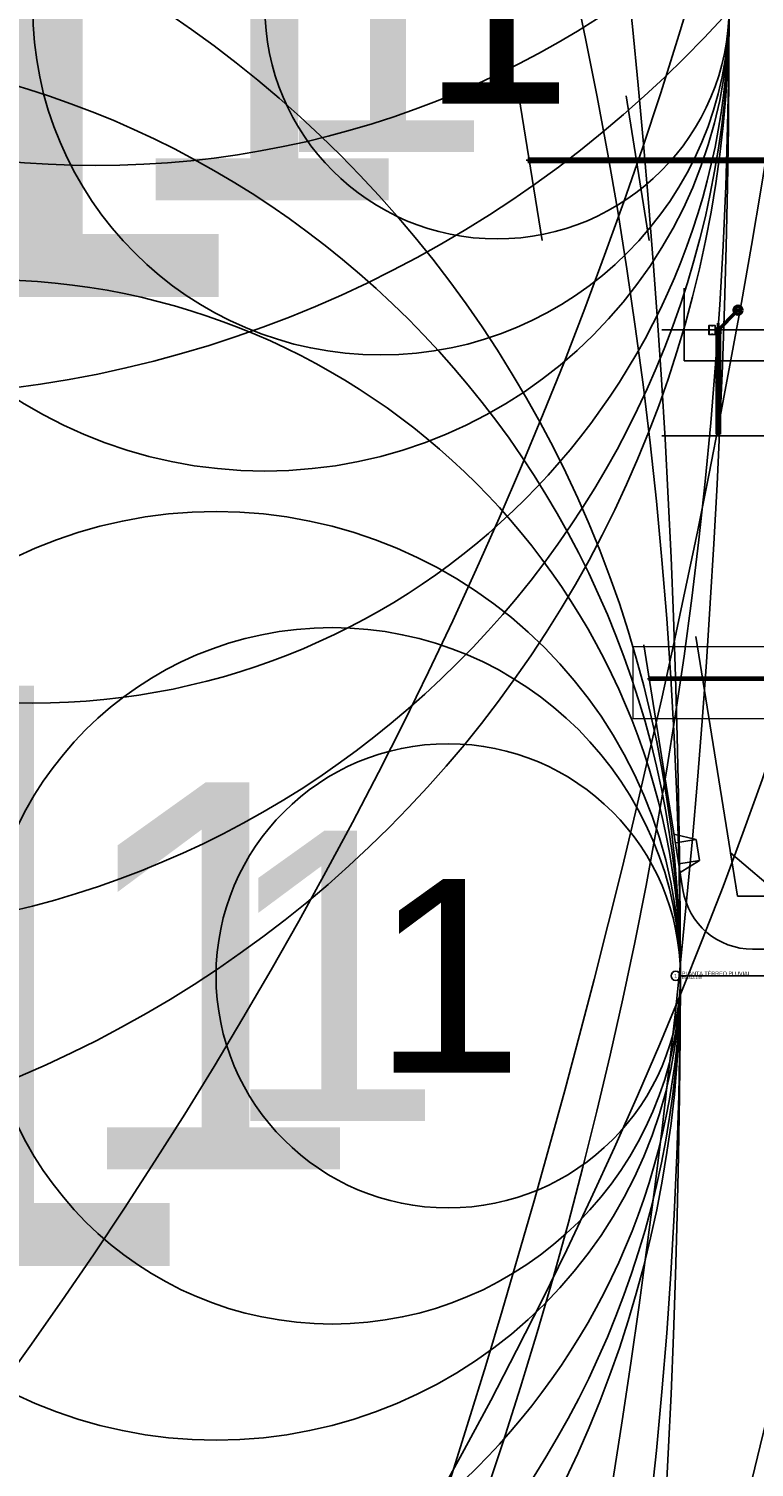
# Model space of a CAD drawing. Header units: millimetres. Extents: x -76 to 50459, y -22305 to 4164.
# Tile 6 of 85: x 2240 to 2334, y 2295 to 2481. Entities that reach past the tile are written whole.
import ezdxf
from ezdxf.enums import TextEntityAlignment as Align

# ---------------------------------------------------------------- set-up
doc = ezdxf.new("R2010")
doc.units = ezdxf.units.MM
for name, color, linetype, lineweight in [('AP-Condutos', 4, 'Continuous', 40), ('AP-Indicação coluna', 5, 'Continuous', 50), ('AP-Textos conduto', 7, 'Continuous', 25), ('DI-Detalhes', 1, 'Continuous', 13), ('Simbolos', 5, 'Continuous', 50), ('Simbolos_int', 2, 'Continuous', 20)]:
    doc.layers.add(name, color=color, linetype=linetype, lineweight=lineweight)
for name, color, linetype in [('AP-Conexões', 9, 'Continuous'), ('AP-Sentido conduto', 9, 'Continuous'), ('TEXTO', 7, 'Continuous'), ('TEXTO @ 0.1 (1)', 7, 'Continuous'), ('TEXTO @ 10 (1)', 7, 'Continuous'), ('TEXTO @ 10 (2)', 7, 'Continuous'), ('TEXTO @ 100', 7, 'Continuous'), ('TEXTO @ 15', 7, 'Continuous'), ('TEXTO @ 20 (1)', 7, 'Continuous'), ('TEXTO @ 200', 7, 'Continuous'), ('TEXTO @ 25', 7, 'Continuous'), ('TEXTO @ 5', 7, 'Continuous'), ('TEXTO @ 7.5', 7, 'Continuous')]:
    doc.layers.add(name, color=color, linetype=linetype)
doc.styles.add('3', font='arial.ttf', dxfattribs={"height": 3})
doc.styles.add('5', font='arial.ttf', dxfattribs={"height": 5})
doc.styles.add('Arial', font='arial.ttf')

# ---------------------------------------------------------------- blocks, each defined once
blk = doc.blocks.new('SIMBOLO NOMENCLATURA')
at = {"linetype": 'Continuous'}
blk.add_line((0, 0), (250, 0), dxfattribs=at)
blk.add_circle((-30, 0), 30, dxfattribs=at)
blk = doc.blocks.new('*U146')
at = {"layer": 'TEXTO @ 0.1 (1)', "linetype": 'Continuous', "xscale": 0.02, "yscale": 0.02, "zscale": 0.02}
blk.add_blockref('SIMBOLO NOMENCLATURA', (2324.24, 2358.46), dxfattribs=at)
at = {"layer": 'TEXTO @ 10 (1)', "linetype": 'Continuous', "xscale": 2, "yscale": 2, "zscale": 2}
blk.add_blockref('SIMBOLO NOMENCLATURA', (2324.24, 2358.46), dxfattribs=at)
at = {"layer": 'TEXTO @ 10 (2)', "linetype": 'Continuous', "xscale": 2, "yscale": 2, "zscale": 2}
blk.add_blockref('SIMBOLO NOMENCLATURA', (2324.24, 2358.46), dxfattribs=at)
at = {"layer": 'TEXTO @ 100', "linetype": 'Continuous', "xscale": 20, "yscale": 20, "zscale": 20}
blk.add_blockref('SIMBOLO NOMENCLATURA', (2324.24, 2358.46), dxfattribs=at)
at = {"layer": 'TEXTO @ 15', "linetype": 'Continuous', "xscale": 3, "yscale": 3, "zscale": 3}
blk.add_blockref('SIMBOLO NOMENCLATURA', (2324.24, 2358.46), dxfattribs=at)
at = {"layer": 'TEXTO @ 20 (1)', "linetype": 'Continuous', "xscale": 4, "yscale": 4, "zscale": 4}
blk.add_blockref('SIMBOLO NOMENCLATURA', (2324.24, 2358.46), dxfattribs=at)
at = {"layer": 'TEXTO @ 200', "linetype": 'Continuous', "xscale": 40, "yscale": 40, "zscale": 40}
blk.add_blockref('SIMBOLO NOMENCLATURA', (2324.24, 2358.46), dxfattribs=at)
at = {"layer": 'TEXTO @ 25', "linetype": 'Continuous', "xscale": 5, "yscale": 5, "zscale": 5}
blk.add_blockref('SIMBOLO NOMENCLATURA', (2324.24, 2358.46), dxfattribs=at)
at = {"layer": 'TEXTO @ 5', "linetype": 'Continuous'}
blk.add_blockref('SIMBOLO NOMENCLATURA', (2324.24, 2358.46), dxfattribs=at)
at = {"layer": 'TEXTO @ 7.5', "linetype": 'Continuous', "xscale": 1.5, "yscale": 1.5, "zscale": 1.5}
blk.add_blockref('SIMBOLO NOMENCLATURA', (2324.24, 2358.46), dxfattribs=at)
blk = doc.blocks.new('*U147')
at = {"layer": 'TEXTO @ 0.1 (1)', "style": '5'}
blk.add_text('PLANTA TÉRREO PLUVIAL', height=0.5, dxfattribs=at).set_placement((2324.44, 2358.51))
blk = doc.blocks.new('*U148')
at = {"layer": 'TEXTO @ 0.1 (1)', "style": '3'}
blk.add_text('ESCALA 1:50', height=0.3, dxfattribs=at).set_placement((2324.44, 2358.06))
blk = doc.blocks.new('*U149')
at = {"layer": 'TEXTO @ 0.1 (1)', "style": '5'}
blk.add_text('1', height=0.5, dxfattribs=at).set_placement((2323.64, 2358.46), align=Align.MIDDLE_CENTER)
at = {"layer": 'TEXTO @ 10 (1)', "style": '5'}
blk.add_text('1', height=50, dxfattribs=at).set_placement((2264.24, 2358.46), align=Align.MIDDLE_CENTER)
at = {"layer": 'TEXTO @ 15', "style": '5'}
blk.add_text('1', height=75, dxfattribs=at).set_placement((2234.24, 2358.46), align=Align.MIDDLE_CENTER)
at = {"layer": 'TEXTO @ 5', "style": '5'}
blk.add_text('1', height=25, dxfattribs=at).set_placement((2294.24, 2358.46), align=Align.MIDDLE_CENTER)
at = {"layer": 'TEXTO @ 7.5', "style": '5'}
blk.add_text('1', height=37.5, dxfattribs=at).set_placement((2279.24, 2358.46), align=Align.MIDDLE_CENTER)
blk = doc.blocks.new('*U150')
at = {"layer": 'TEXTO @ 10 (1)', "linetype": 'Continuous', "xscale": 2, "yscale": 2, "zscale": 2}
blk.add_blockref('SIMBOLO NOMENCLATURA', (2330.55, 2483.7), dxfattribs=at)
at = {"layer": 'TEXTO @ 10 (2)', "linetype": 'Continuous', "xscale": 2, "yscale": 2, "zscale": 2}
blk.add_blockref('SIMBOLO NOMENCLATURA', (2330.55, 2483.7), dxfattribs=at)
at = {"layer": 'TEXTO @ 100', "linetype": 'Continuous', "xscale": 20, "yscale": 20, "zscale": 20}
blk.add_blockref('SIMBOLO NOMENCLATURA', (2330.55, 2483.7), dxfattribs=at)
at = {"layer": 'TEXTO @ 15', "linetype": 'Continuous', "xscale": 3, "yscale": 3, "zscale": 3}
blk.add_blockref('SIMBOLO NOMENCLATURA', (2330.55, 2483.7), dxfattribs=at)
at = {"layer": 'TEXTO @ 20 (1)', "linetype": 'Continuous', "xscale": 4, "yscale": 4, "zscale": 4}
blk.add_blockref('SIMBOLO NOMENCLATURA', (2330.55, 2483.7), dxfattribs=at)
at = {"layer": 'TEXTO @ 200', "linetype": 'Continuous', "xscale": 40, "yscale": 40, "zscale": 40}
blk.add_blockref('SIMBOLO NOMENCLATURA', (2330.55, 2483.7), dxfattribs=at)
at = {"layer": 'TEXTO @ 25', "linetype": 'Continuous', "xscale": 5, "yscale": 5, "zscale": 5}
blk.add_blockref('SIMBOLO NOMENCLATURA', (2330.55, 2483.7), dxfattribs=at)
at = {"layer": 'TEXTO @ 5', "linetype": 'Continuous'}
blk.add_blockref('SIMBOLO NOMENCLATURA', (2330.55, 2483.7), dxfattribs=at)
at = {"layer": 'TEXTO @ 7.5', "linetype": 'Continuous', "xscale": 1.5, "yscale": 1.5, "zscale": 1.5}
blk.add_blockref('SIMBOLO NOMENCLATURA', (2330.55, 2483.7), dxfattribs=at)
blk = doc.blocks.new('*U153')
at = {"layer": 'TEXTO @ 10 (1)', "style": '5'}
blk.add_text('1', height=50, dxfattribs=at).set_placement((2270.55, 2483.7), align=Align.MIDDLE_CENTER)
at = {"layer": 'TEXTO @ 15', "style": '5'}
blk.add_text('1', height=75, dxfattribs=at).set_placement((2240.55, 2483.7), align=Align.MIDDLE_CENTER)
at = {"layer": 'TEXTO @ 5', "style": '5'}
blk.add_text('1', height=25, dxfattribs=at).set_placement((2300.55, 2483.7), align=Align.MIDDLE_CENTER)
at = {"layer": 'TEXTO @ 7.5', "style": '5'}
blk.add_text('1', height=37.5, dxfattribs=at).set_placement((2285.55, 2483.7), align=Align.MIDDLE_CENTER)
blk = doc.blocks.new('*U154')
at = {"layer": 'TEXTO @ 100', "linetype": 'Continuous', "xscale": 20, "yscale": 20, "zscale": 20}
blk.add_blockref('SIMBOLO NOMENCLATURA', (2368.73, 2583.19), dxfattribs=at)
at = {"layer": 'TEXTO @ 20 (1)', "linetype": 'Continuous', "xscale": 4, "yscale": 4, "zscale": 4}
blk.add_blockref('SIMBOLO NOMENCLATURA', (2368.73, 2583.19), dxfattribs=at)
at = {"layer": 'TEXTO @ 200', "linetype": 'Continuous', "xscale": 40, "yscale": 40, "zscale": 40}
blk.add_blockref('SIMBOLO NOMENCLATURA', (2368.73, 2583.19), dxfattribs=at)
at = {"layer": 'TEXTO @ 25', "linetype": 'Continuous', "xscale": 5, "yscale": 5, "zscale": 5}
blk.add_blockref('SIMBOLO NOMENCLATURA', (2368.73, 2583.19), dxfattribs=at)
blk = doc.blocks.new('*U158')
at = {"layer": 'TEXTO @ 100', "linetype": 'Continuous', "xscale": 20, "yscale": 20, "zscale": 20}
blk.add_blockref('SIMBOLO NOMENCLATURA', (2350.87, 2657.88), dxfattribs=at)
at = {"layer": 'TEXTO @ 200', "linetype": 'Continuous', "xscale": 40, "yscale": 40, "zscale": 40}
blk.add_blockref('SIMBOLO NOMENCLATURA', (2350.87, 2657.88), dxfattribs=at)

msp = doc.modelspace()

# ---------------------------------------------------------------- hatches: boundary and pattern name
at = {"layer": 'AP-Condutos', "linetype": 'Continuous'}
msp.add_hatch(color=256, dxfattribs=at).paths.add_polyline_path([(2329.1387, 2442.83), (2329.0999, 2442.6851), (2329.1775, 2442.6851)])
at = {"layer": 'AP-Sentido conduto', "linetype": 'Continuous'}
for points in [[(2329.2776, 2463.8566), (2329.3742, 2463.8308), (2329.3742, 2463.8825)], [(2329.1387, 2434.8992), (2329.1646, 2434.9958), (2329.1128, 2434.9958)], [(2332.3854, 2396.8557), (2332.482, 2396.8298), (2332.482, 2396.8816)]]:
    msp.add_hatch(color=256, dxfattribs=at).paths.add_polyline_path(points)

# ---------------------------------------------------------------- linework, layer by layer
for p, q in [((2303.3863, 2472.1885), (2306.3766, 2453.4995)), ((2317.2216, 2472.1885), (2320.2119, 2453.4995)), ((2324.7387, 2447.3324), (2324.7387, 2437.93)), ((2321.8472, 2441.93), (2405.1863, 2441.93)), ((2324.7387, 2437.93), (2405.1863, 2437.93)), ((2321.8472, 2428.2684), (2405.1863, 2428.2684)), ((2326.2499, 2402.3184), (2331.6234, 2368.7338)), ((2319.5049, 2401.2392), (2324.5717, 2369.5718)), ((2326.2984, 2376.074), (2323.4205, 2376.7665)), ((2326.2984, 2376.074), (2323.6004, 2375.6423)), ((2326.2984, 2376.074), (2326.7301, 2373.376)), ((2330.7241, 2374.3546), (2337.3157, 2368.7338)), ((2331.6234, 2368.7338), (2330.7241, 2374.3546)), ((2326.7301, 2373.376), (2324.0321, 2372.9443)), ((2326.7301, 2373.376), (2324.2119, 2371.8201)), ((2331.6234, 2368.7338), (2337.3157, 2368.7338)), ((2333.565, 2361.903), (2397.4457, 2361.903))]:
    msp.add_line(p, q)
for points in [[(2328.3387, 2441.43), (2328.3387, 2441.33), (2327.9387, 2441.33), (2327.9387, 2442.53), (2328.3387, 2442.53), (2328.3387, 2442.43), (2328.3237, 2442.43), (2328.3237, 2442.515), (2327.9537, 2442.515), (2327.9537, 2441.345), (2328.3237, 2441.345), (2328.3237, 2441.43)], [(2328.3387, 2441.43), (2328.3387, 2441.33), (2328.7387, 2441.33), (2328.7387, 2442.53), (2328.3387, 2442.53), (2328.3387, 2442.43), (2328.3537, 2442.43), (2328.3537, 2442.515), (2328.7237, 2442.515), (2328.7237, 2441.345), (2328.3537, 2441.345), (2328.3537, 2441.43)]]:
    msp.add_lwpolyline(points, close=True)
msp.add_arc((2333.565, 2371.0107), 9.1077, 189.090277, 270)
at = {"layer": 'AP-Condutos'}
for p, q in [((2353.0351, 2464.0566), (2304.5197, 2464.0566)), ((2353.0351, 2463.6566), (2304.5197, 2463.6566)), ((2328.9387, 2441.498), (2328.9387, 2428.4684)), ((2329.3387, 2441.498), (2329.3387, 2428.4684)), ((2344.3641, 2396.9557), (2320.1064, 2396.9557)), ((2344.3641, 2396.7557), (2320.1064, 2396.7557))]:
    msp.add_line(p, q, dxfattribs=at)
for points in [[(2329.0387, 2441.7568), (2329.0666, 2441.7434), (2329.0963, 2441.7345), (2329.127, 2441.7303), (2329.158, 2441.7309), (2329.1886, 2441.7363), (2329.2179, 2441.7463), (2329.2453, 2441.7608), (2329.2702, 2441.7793), (2329.2919, 2441.8014), (2329.3099, 2441.8266), (2329.3238, 2441.8543), (2329.3333, 2441.8839), (2329.3381, 2441.9145), (2329.3381, 2441.9455), (2329.3333, 2441.9761), (2329.3238, 2442.0056), (2329.3099, 2442.0333), (2329.2919, 2442.0585), (2329.2702, 2442.0807), (2329.2453, 2442.0992), (2329.2179, 2442.1136), (2329.1886, 2442.1237), (2329.158, 2442.129), (2329.127, 2442.1296), (2329.0963, 2442.1255), (2329.0666, 2442.1166), (2329.0387, 2442.1032)], [(2329.1387, 2442.13), (2329.1387, 2442.83)]]:
    msp.add_lwpolyline(points, dxfattribs=at)
at = {"layer": 'AP-Conexões'}
for p, q in [((2304.3197, 2463.8566), (2304.5197, 2463.8566)), ((2304.5197, 2463.9566), (2304.5197, 2463.7566)), ((2329.0387, 2428.4684), (2329.2387, 2428.4684)), ((2329.1387, 2428.2684), (2329.1387, 2428.4684)), ((2320.0064, 2396.8557), (2320.1064, 2396.8557)), ((2320.1064, 2396.9057), (2320.1064, 2396.8057))]:
    msp.add_line(p, q, dxfattribs=at)
at = {"layer": 'AP-Indicação coluna'}
for p, q in [((2331.3417, 2444.133), (2329.2824, 2442.0737)), ((2331.194, 2444.4895), (2332.2024, 2444.4895))]:
    msp.add_line(p, q, dxfattribs=at)
msp.add_circle((2331.6982, 2444.4895), 0.5042, dxfattribs=at)
at = {"layer": 'AP-Sentido conduto'}
for points in [[(2329.6772, 2463.8566), (2329.2776, 2463.8566)], [(2329.1387, 2435.2992), (2329.1387, 2434.8992)], [(2332.7851, 2396.8557), (2332.3854, 2396.8557)]]:
    msp.add_lwpolyline(points, dxfattribs=at)
at = {"layer": 'DI-Detalhes'}
msp.add_lwpolyline([(2318.1651, 2401.0216), (2386.4319, 2401.0216), (2386.4319, 2391.6771), (2318.1651, 2391.6771), (2318.1651, 2401.0216)], dxfattribs=at)
at = {"layer": 'Simbolos'}
for p, q in [((2328.9081, 2441.5266), (2328.9081, 2441.5644)), ((2328.911, 2441.5227), (2328.9227, 2441.5196)), ((2328.9117, 2441.5684), (2328.922, 2441.5693)), ((2328.9257, 2441.6216), (2328.9267, 2441.6226)), ((2328.9257, 2441.5733), (2328.9257, 2441.6216)), ((2328.9257, 2441.498), (2328.9257, 2441.5157)), ((2329.3517, 2441.498), (2328.9257, 2441.498)), ((2328.9267, 2441.7016), (2328.9355, 2441.7104)), ((2328.9267, 2441.6226), (2328.9267, 2441.7016)), ((2328.9355, 2441.7104), (2328.9355, 2441.93)), ((2329.3419, 2441.7104), (2329.3419, 2441.93)), ((2329.3507, 2441.7016), (2329.3419, 2441.7104)), ((2329.3507, 2441.6226), (2329.3507, 2441.7016)), ((2329.3517, 2441.6216), (2329.3507, 2441.6226)), ((2329.3517, 2441.5733), (2329.3517, 2441.6216)), ((2329.3517, 2441.498), (2329.3517, 2441.5157)), ((2329.3663, 2441.5227), (2329.3546, 2441.5196)), ((2329.3656, 2441.5684), (2329.3553, 2441.5693)), ((2329.3693, 2441.5266), (2329.3693, 2441.5644))]:
    msp.add_line(p, q, dxfattribs=at)
for points in [[(2328.9117, 2441.5684), (2328.9111, 2441.5683), (2328.9105, 2441.5681), (2328.9099, 2441.5678), (2328.9094, 2441.5674), (2328.9089, 2441.5669), (2328.9086, 2441.5663), (2328.9083, 2441.5657), (2328.9081, 2441.5651), (2328.9081, 2441.5644)], [(2328.9081, 2441.5266), (2328.9081, 2441.526), (2328.9082, 2441.5255), (2328.9084, 2441.5249), (2328.9087, 2441.5244), (2328.9091, 2441.524), (2328.9095, 2441.5236), (2328.91, 2441.5232), (2328.9105, 2441.523), (2328.911, 2441.5228)], [(2328.922, 2441.5693), (2328.9227, 2441.5694), (2328.9233, 2441.5696), (2328.9239, 2441.57), (2328.9244, 2441.5704), (2328.9248, 2441.5709), (2328.9252, 2441.5714), (2328.9255, 2441.572), (2328.9256, 2441.5726), (2328.9257, 2441.5733)], [(2328.9257, 2441.5157), (2328.9256, 2441.5163), (2328.9255, 2441.5169), (2328.9253, 2441.5174), (2328.925, 2441.5179), (2328.9247, 2441.5184), (2328.9242, 2441.5188), (2328.9238, 2441.5191), (2328.9233, 2441.5194), (2328.9227, 2441.5196)], [(2329.3419, 2441.93), (2329.3388, 2441.9653), (2329.3296, 2441.9995), (2329.3146, 2442.0316), (2329.2943, 2442.0606), (2329.2693, 2442.0856), (2329.2403, 2442.106), (2329.2082, 2442.1209), (2329.174, 2442.1301), (2329.1387, 2442.1332), (2329.1034, 2442.1301), (2329.0692, 2442.1209), (2329.0371, 2442.106), (2329.0081, 2442.0856), (2328.983, 2442.0606), (2328.9627, 2442.0316), (2328.9477, 2441.9995), (2328.9386, 2441.9653), (2328.9355, 2441.93)], [(2329.3517, 2441.5733), (2329.3517, 2441.5726), (2329.3519, 2441.572), (2329.3522, 2441.5714), (2329.3525, 2441.5709), (2329.353, 2441.5704), (2329.3535, 2441.57), (2329.3541, 2441.5696), (2329.3547, 2441.5694), (2329.3553, 2441.5693)], [(2329.3546, 2441.5196), (2329.3541, 2441.5194), (2329.3536, 2441.5191), (2329.3531, 2441.5188), (2329.3527, 2441.5184), (2329.3523, 2441.5179), (2329.352, 2441.5174), (2329.3518, 2441.5169), (2329.3517, 2441.5163), (2329.3517, 2441.5157)], [(2329.3693, 2441.5644), (2329.3692, 2441.5651), (2329.3691, 2441.5657), (2329.3688, 2441.5663), (2329.3684, 2441.5669), (2329.368, 2441.5674), (2329.3675, 2441.5678), (2329.3669, 2441.5681), (2329.3663, 2441.5683), (2329.3656, 2441.5684)], [(2329.3663, 2441.5228), (2329.3669, 2441.523), (2329.3674, 2441.5232), (2329.3678, 2441.5236), (2329.3683, 2441.524), (2329.3686, 2441.5244), (2329.3689, 2441.5249), (2329.3691, 2441.5255), (2329.3692, 2441.526), (2329.3693, 2441.5266)]]:
    msp.add_lwpolyline(points, dxfattribs=at)
at = {"layer": 'Simbolos_int'}
for p, q in [((2329.3517, 2441.5697), (2328.9257, 2441.5697)), ((2329.3517, 2441.5188), (2328.9257, 2441.5188)), ((2329.3507, 2441.6226), (2328.9267, 2441.6226)), ((2329.3419, 2441.7104), (2328.9355, 2441.7104))]:
    msp.add_line(p, q, dxfattribs=at)

# ---------------------------------------------------------------- block references
at = {"layer": 'TEXTO'}
for name in ['*U147', '*U158', '*U154', '*U150', '*U146', '*U153', '*U149', '*U148']:
    msp.add_blockref(name, (0, 0), dxfattribs=at)

# ---------------------------------------------------------------- texts
at = {"layer": 'AP-Indicação coluna', "char_height": 0.22, "attachment_point": 8, "line_spacing_factor": 0.6, "style": 'Arial'}
for s, insert, width in [('AP-5', (2331.6982, 2444.5721), 1.366616), ('ø100', (2331.6982, 2444.1869), 1.400823)]:
    msp.add_mtext(s, dxfattribs=dict(at, insert=insert, width=width))
at = {"layer": 'AP-Textos conduto', "char_height": 0.15, "line_spacing_factor": 0.6, "style": 'Arial'}
for s, insert, width, attachment_point in [('ø100', (2329.4774, 2464.1071), 0.955107, 8), ('i=1%', (2329.4774, 2463.4571), 0.943445, 8), ('PVC', (2332.5002, 2397.0062), 0.862043, 9), ('i=1%', (2332.5852, 2396.5562), 0.943445, 8), ('100 mm', (2332.6702, 2397.0062), 1.51372, 7)]:
    msp.add_mtext(s, dxfattribs=dict(at, insert=insert, width=width, attachment_point=attachment_point))
at = {"layer": 'AP-Textos conduto', "char_height": 0.15, "attachment_point": 8, "rotation": 90.00021, "line_spacing_factor": 0.6, "style": 'Arial'}
for s, insert, width in [('ø100', (2328.8882, 2435.0992), 0.955107), ('i=1%', (2329.5382, 2435.0992), 0.943445)]:
    msp.add_mtext(s, dxfattribs=dict(at, insert=insert, width=width))

doc.saveas('drawing.dxf')
